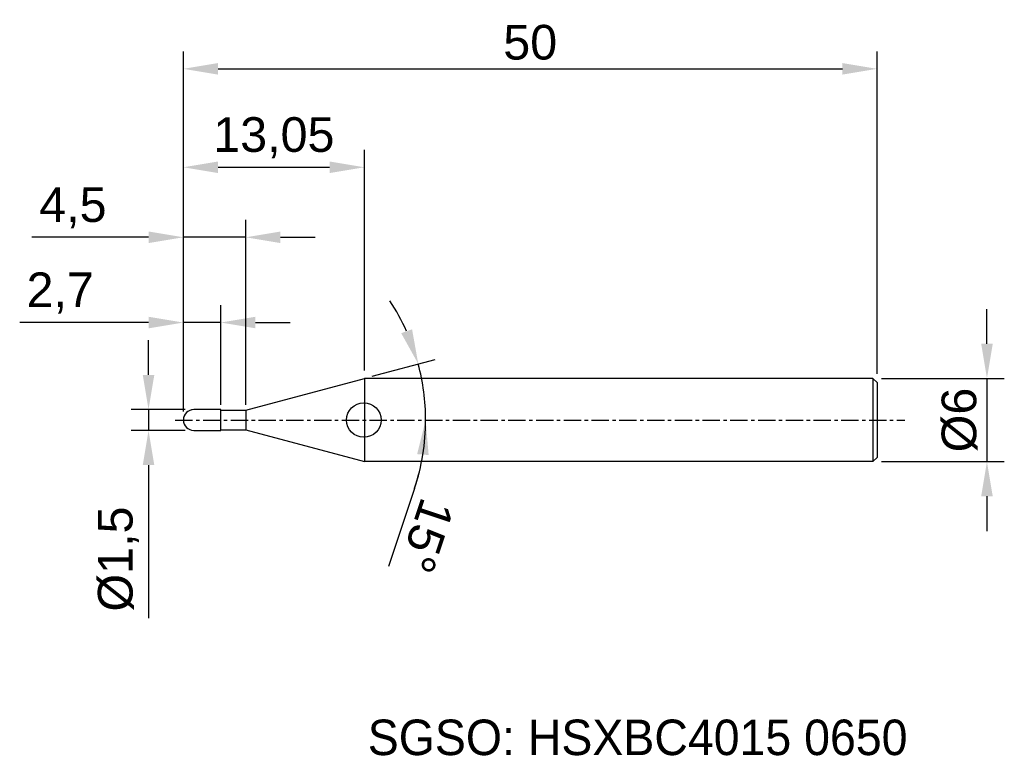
# Model space of a CAD drawing. Header units: millimetres. Extents: x 7882.1 to 7953.1, y 6079.1 to 6132.1.
import ezdxf
from ezdxf.enums import TextEntityAlignment as Align

# ---------------------------------------------------------------- set-up
doc = ezdxf.new("R2010")
doc.units = ezdxf.units.MM
doc.linetypes.add('CENTER', pattern=[2, 1.25, -0.25, 0.25, -0.25])
for name, color, linetype, lineweight in [('1', 4, 'Continuous', 25), ('SK1', 4, 'Continuous', 25), ('SK4', 2, 'Continuous', 25), ('SK6', 5, 'Continuous', 25)]:
    doc.layers.add(name, color=color, linetype=linetype, lineweight=lineweight)
doc.styles.add('MS PGothic', font='txt')
doc.styles.get("Standard").update_dxf_attribs({"font": 'arial.ttf'})
doc.dimstyles.new('ISO-25', dxfattribs={"dimtxt": 2.5, "dimasz": 2.5, "dimexe": 1.25, "dimexo": 0.625, "dimtad": 1, "dimtxsty": 'Standard', "dimcen": 2.5, "dimadec": 0, "dimazin": 0, "dimtfac": 1, "dimtmove": 0, "dimatfit": 3, "dimfxl": 1, "dimarcsym": 0})

# ---------------------------------------------------------------- blocks, each defined once
blk = doc.blocks.new('*D27')
at = {"color": 0, "linetype": 'ByBlock', "lineweight": -2, "transparency": 16777216}
for p, q in [((7951.829, 6108.788), (7951.829, 6111.288)), ((7944.237, 6106.288), (7953.079, 6106.288)), ((7951.829, 6106.288), (7951.829, 6100.288)), ((7944.237, 6100.288), (7953.079, 6100.288)), ((7951.829, 6097.788), (7951.829, 6095.288))]:
    blk.add_line(p, q, dxfattribs=at)
at = {"color": 0, "linetype": 'ByBlock', "transparency": 16777216}
for points in [[(7951.412, 6108.788), (7952.246, 6108.788), (7951.829, 6106.288)], [(7951.412, 6097.788), (7952.246, 6097.788), (7951.829, 6100.288)]]:
    blk.add_solid(points, dxfattribs=at)
at = {"layer": 'Defpoints', "color": 0, "linetype": 'ByBlock', "transparency": 16777216}
for p in [(7943.612, 6106.288), (7943.612, 6100.288), (7951.829, 6100.288)]:
    blk.add_point(p, dxfattribs=at)
at = {"color": 0, "linetype": 'ByBlock', "transparency": 16777216, "insert": (7949.858, 6103.288), "char_height": 2.5, "attachment_point": 5, "rotation": 90}
blk.add_mtext('{\\fArial|b0|i0|c134|p34;%%C}6', dxfattribs=at)
blk = doc.blocks.new('*D28')
at = {"color": 0, "linetype": 'ByBlock', "lineweight": -2, "transparency": 16777216}
for p, q in [((7891.404, 6106.538), (7891.404, 6109.038)), ((7894.037, 6104.038), (7890.154, 6104.038)), ((7891.404, 6104.038), (7891.404, 6102.538)), ((7894.037, 6102.538), (7890.154, 6102.538)), ((7891.404, 6100.038), (7891.404, 6088.998))]:
    blk.add_line(p, q, dxfattribs=at)
at = {"color": 0, "linetype": 'ByBlock', "transparency": 16777216}
for points in [[(7890.987, 6106.538), (7891.821, 6106.538), (7891.404, 6104.038)], [(7890.987, 6100.038), (7891.821, 6100.038), (7891.404, 6102.538)]]:
    blk.add_solid(points, dxfattribs=at)
at = {"layer": 'Defpoints', "color": 0, "linetype": 'ByBlock', "transparency": 16777216}
for p in [(7894.662, 6104.038), (7891.404, 6102.538), (7894.662, 6102.538)]:
    blk.add_point(p, dxfattribs=at)
at = {"color": 0, "linetype": 'ByBlock', "transparency": 16777216, "insert": (7889.236, 6093.268), "char_height": 2.5, "attachment_point": 5, "rotation": 90}
blk.add_mtext('{\\fArial|b0|i0|c134|p34;%%C}1,5', dxfattribs=at)
blk = doc.blocks.new('*D29')
at = {"color": 0, "linetype": 'ByBlock', "lineweight": -2, "transparency": 16777216}
for p, q in [((7893.912, 6103.913), (7893.912, 6111.563)), ((7896.612, 6104.388), (7896.612, 6111.563)), ((7891.412, 6110.313), (7882.118, 6110.313)), ((7896.612, 6110.313), (7893.912, 6110.313)), ((7899.112, 6110.313), (7901.612, 6110.313))]:
    blk.add_line(p, q, dxfattribs=at)
at = {"color": 0, "linetype": 'ByBlock', "transparency": 16777216}
for points in [[(7891.412, 6110.73), (7891.412, 6109.897), (7893.912, 6110.313)], [(7899.112, 6110.73), (7899.112, 6109.897), (7896.612, 6110.313)]]:
    blk.add_solid(points, dxfattribs=at)
at = {"layer": 'Defpoints', "color": 0, "linetype": 'ByBlock', "transparency": 16777216}
for p in [(7896.612, 6110.313), (7896.612, 6103.763), (7893.912, 6103.288)]:
    blk.add_point(p, dxfattribs=at)
at = {"color": 0, "linetype": 'ByBlock', "transparency": 16777216, "insert": (7885.041, 6112.441), "char_height": 2.5, "attachment_point": 5}
blk.add_mtext('2,7', dxfattribs=at)
blk = doc.blocks.new('*D30')
at = {"color": 0, "linetype": 'ByBlock', "lineweight": -2, "transparency": 16777216}
for p, q in [((7893.912, 6103.913), (7893.912, 6117.706)), ((7898.412, 6104.388), (7898.412, 6117.706)), ((7891.412, 6116.456), (7882.991, 6116.456)), ((7898.412, 6116.456), (7893.912, 6116.456)), ((7900.912, 6116.456), (7903.412, 6116.456))]:
    blk.add_line(p, q, dxfattribs=at)
at = {"color": 0, "linetype": 'ByBlock', "transparency": 16777216}
for points in [[(7891.412, 6116.873), (7891.412, 6116.04), (7893.912, 6116.456)], [(7900.912, 6116.873), (7900.912, 6116.04), (7898.412, 6116.456)]]:
    blk.add_solid(points, dxfattribs=at)
at = {"layer": 'Defpoints', "color": 0, "linetype": 'ByBlock', "transparency": 16777216}
for p in [(7898.412, 6116.456), (7898.412, 6103.763), (7893.912, 6103.288)]:
    blk.add_point(p, dxfattribs=at)
at = {"color": 0, "linetype": 'ByBlock', "transparency": 16777216, "insert": (7885.951, 6118.578), "char_height": 2.5, "attachment_point": 5}
blk.add_mtext('4,5', dxfattribs=at)
blk = doc.blocks.new('*D31')
at = {"color": 0, "linetype": 'ByBlock', "lineweight": -2, "transparency": 16777216}
for p, q in [((7893.912, 6103.913), (7893.912, 6122.751)), ((7906.958, 6106.851), (7906.958, 6122.751)), ((7896.412, 6121.501), (7904.458, 6121.501))]:
    blk.add_line(p, q, dxfattribs=at)
at = {"color": 0, "linetype": 'ByBlock', "transparency": 16777216}
for points in [[(7896.412, 6121.918), (7896.412, 6121.085), (7893.912, 6121.501)], [(7904.458, 6121.918), (7904.458, 6121.085), (7906.958, 6121.501)]]:
    blk.add_solid(points, dxfattribs=at)
at = {"layer": 'Defpoints', "color": 0, "linetype": 'ByBlock', "transparency": 16777216}
for p in [(7906.958, 6121.501), (7906.958, 6106.226), (7893.912, 6103.288)]:
    blk.add_point(p, dxfattribs=at)
at = {"color": 0, "linetype": 'ByBlock', "transparency": 16777216, "insert": (7900.435, 6123.629), "char_height": 2.5, "attachment_point": 5}
blk.add_mtext('13,05', dxfattribs=at)
blk = doc.blocks.new('*D32')
at = {"color": 0, "linetype": 'ByBlock', "lineweight": -2, "transparency": 16777216}
for p, q in [((7893.912, 6103.913), (7893.912, 6129.848)), ((7943.912, 6106.613), (7943.912, 6129.848)), ((7896.412, 6128.598), (7941.412, 6128.598))]:
    blk.add_line(p, q, dxfattribs=at)
at = {"color": 0, "linetype": 'ByBlock', "transparency": 16777216}
for points in [[(7896.412, 6129.014), (7896.412, 6128.181), (7893.912, 6128.598)], [(7941.412, 6129.014), (7941.412, 6128.181), (7943.912, 6128.598)]]:
    blk.add_solid(points, dxfattribs=at)
at = {"layer": 'Defpoints', "color": 0, "linetype": 'ByBlock', "transparency": 16777216}
for p in [(7943.912, 6128.598), (7943.912, 6105.988), (7893.912, 6103.288)]:
    blk.add_point(p, dxfattribs=at)
at = {"color": 0, "linetype": 'ByBlock', "transparency": 16777216, "insert": (7918.912, 6130.499), "char_height": 2.5, "attachment_point": 5}
blk.add_mtext('50', dxfattribs=at)
blk = doc.blocks.new('*D36')
at = {"color": 0, "linetype": 'ByBlock', "lineweight": -2, "transparency": 16777216}
for p, q in [((7907.522, 6106.439), (7912.051, 6107.653)), ((7910.575, 6098.353), (7908.704, 6092.737))]:
    blk.add_line(p, q, dxfattribs=at)
for start, end in [(24.18354, 33.36707), (360, 15), (341.57327, 360), (341.63293, 350.81646)]:
    blk.add_arc((7895.762, 6103.288), 15.614, start, end, dxfattribs=at)
at = {"color": 0, "linetype": 'ByBlock', "transparency": 16777216}
for points in [[(7910.398, 6109.824), (7909.613, 6109.545), (7910.844, 6107.329)], [(7910.761, 6100.83), (7911.591, 6100.763), (7911.376, 6103.288)]]:
    blk.add_solid(points, dxfattribs=at)
at = {"layer": 'Defpoints', "color": 0, "linetype": 'ByBlock', "transparency": 16777216}
for p in [(7906.919, 6106.278), (7911.139, 6106), (7898.412, 6103.998), (7893.331, 6103.288), (7945.909, 6103.288)]:
    blk.add_point(p, dxfattribs=at)
at = {"color": 0, "linetype": 'ByBlock', "transparency": 16777216, "insert": (7911.444, 6094.944), "char_height": 2.5, "attachment_point": 5, "rotation": 251.57327}
blk.add_mtext('15°', dxfattribs=at)

msp = doc.modelspace()

# ---------------------------------------------------------------- linework, layer by layer
at = {"color": 4, "linetype": 'ByBlock'}
for p, q in [((7898.412, 6103.998), (7906.958, 6106.288)), ((7906.958, 6106.288), (7906.958, 6100.288)), ((7896.612, 6104.038), (7894.662, 6104.038)), ((7896.612, 6102.538), (7896.612, 6104.038)), ((7896.612, 6103.998), (7898.412, 6103.998)), ((7898.412, 6103.998), (7898.412, 6102.578)), ((7896.612, 6102.578), (7898.412, 6102.578)), ((7898.412, 6102.578), (7906.958, 6100.288))]:
    msp.add_line(p, q, dxfattribs=at)
msp.add_arc((7894.662, 6103.288), 0.75, 90, 270, dxfattribs=at)
at = {"layer": '1', "color": 4, "linetype": 'Continuous'}
msp.add_circle((7906.919, 6103.288), 1.246, dxfattribs=at)
at = {"layer": 'SK1', "linetype": 'Continuous'}
for p, q in [((7943.612, 6106.288), (7906.958, 6106.288)), ((7943.612, 6106.288), (7943.912, 6105.988)), ((7943.612, 6106.288), (7943.612, 6100.288)), ((7943.912, 6105.988), (7943.912, 6100.588)), ((7943.912, 6100.588), (7943.612, 6100.288)), ((7943.612, 6100.288), (7906.958, 6100.288))]:
    msp.add_line(p, q, dxfattribs=at)
at = {"layer": 'SK1', "color": 4, "linetype": 'Continuous'}
msp.add_line((7894.662, 6102.538), (7896.612, 6102.538), dxfattribs=at)
msp.add_arc((7894.662, 6103.288), 0.75, 90, 180.00002, dxfattribs=at)
at = {"layer": 'SK4', "linetype": 'CENTER'}
msp.add_line((7893.331, 6103.288), (7945.909, 6103.288), dxfattribs=at)

# ---------------------------------------------------------------- texts
at = {"layer": 'SK6', "color": 5, "linetype": 'Continuous', "style": 'MS PGothic'}
msp.add_text('SGSO: HSXBC4015 0650', height=2.55961, dxfattribs=at).set_placement((7907.202, 6078.369), align=Align.BOTTOM_LEFT)

# ---------------------------------------------------------------- dimensions: what is measured, and where the dimension line sits
at = {"linetype": 'ByBlock'}
for base, p2, picture, middle in [((7943.912, 6128.598), (7943.912, 6105.988), '*D32', (7918.912, 6130.499)), ((7906.958, 6121.501), (7906.958, 6106.226), '*D31', (7900.435, 6123.629))]:
    dim = msp.add_linear_dim(base=base, p1=(7893.912, 6103.288), p2=p2, dimstyle='ISO-25', dxfattribs=at)
    dim.commit()
    dim.dimension.update_dxf_attribs({"geometry": picture, "text_midpoint": middle})
for base, p2, picture, middle in [((7898.412, 6116.456), (7898.412, 6103.763), '*D30', (7885.951, 6116.456)), ((7896.612, 6110.313), (7896.612, 6103.763), '*D29', (7885.041, 6110.313))]:
    dim = msp.add_linear_dim(base=base, p1=(7893.912, 6103.288), p2=p2, dimstyle='ISO-25', dxfattribs=at)
    dim.commit()
    dim.dimension.update_dxf_attribs({"geometry": picture, "text_midpoint": middle, "dimtype": 160})
dim = msp.add_angular_dim_2l(base=(7911.139, 6106), line1=((7898.412, 6103.998), (7906.919, 6106.278)), line2=((7893.331, 6103.288), (7945.909, 6103.288)), dimstyle='ISO-25', dxfattribs=at)
dim.commit()
dim.dimension.update_dxf_attribs({"geometry": '*D36', "text_midpoint": (7911.444, 6094.944)})
for base, p1, p2, picture, middle in [((7951.829, 6100.288), (7943.612, 6106.288), (7943.612, 6100.288), '*D27', (7949.858, 6103.288)), ((7891.404, 6102.538), (7894.662, 6104.038), (7894.662, 6102.538), '*D28', (7889.236, 6093.268))]:
    dim = msp.add_linear_dim(base=base, p1=p1, p2=p2, angle=90, text='{\\fArial|b0|i0|c134|p34;%%C}<>', dimstyle='ISO-25', dxfattribs=at)
    dim.commit()
    dim.dimension.update_dxf_attribs({"geometry": picture, "text_midpoint": middle})

doc.saveas('drawing.dxf')
